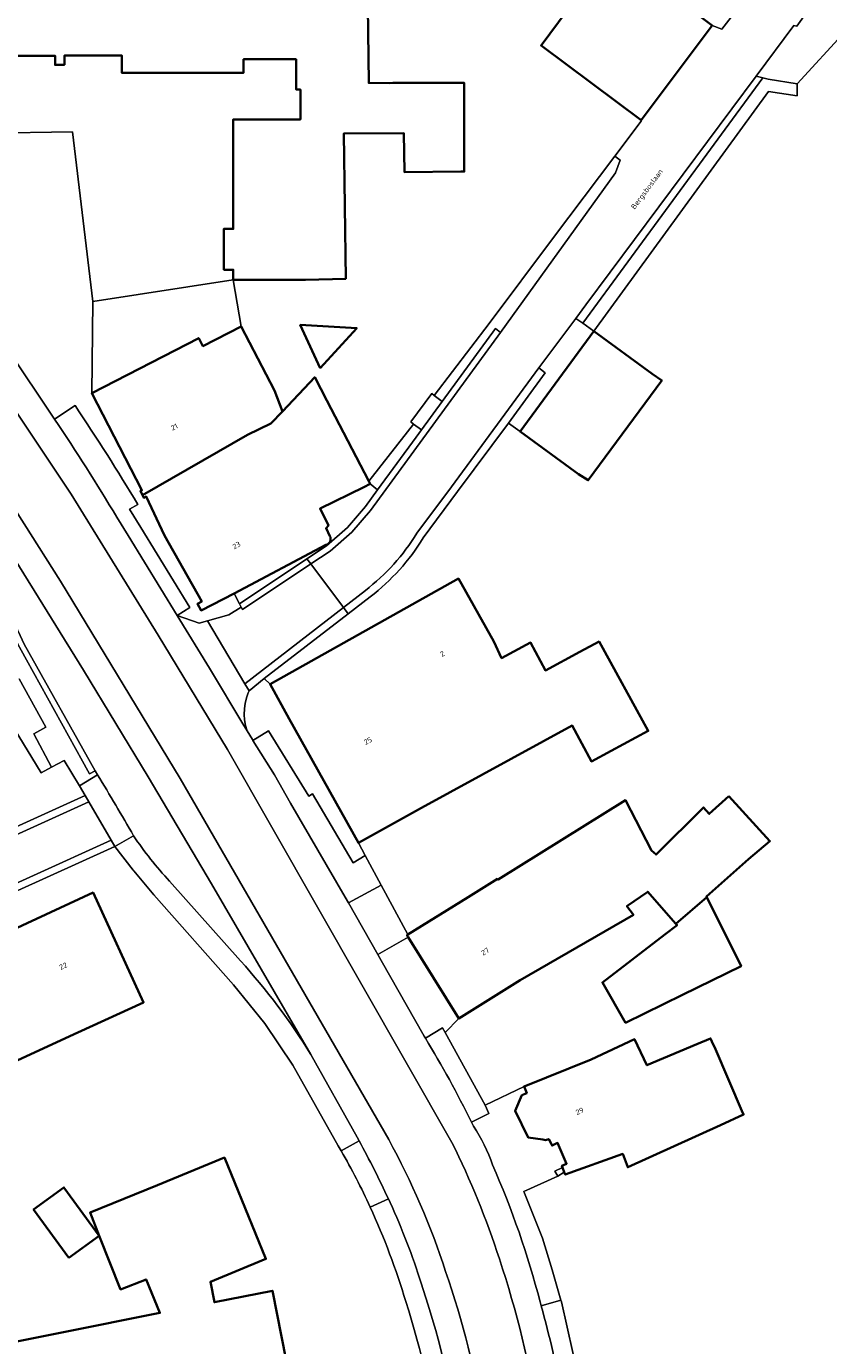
# Model space of a CAD drawing. Header units: metres. Extents: x 201541 to 204988, y 387833 to 394342.
# Tile 169 of 214: x 203579 to 203635, y 391900 to 391991. Entities that reach past the tile are written whole.
import ezdxf
from ezdxf.enums import TextEntityAlignment as Align

# ---------------------------------------------------------------- set-up
doc = ezdxf.new("R2010")
doc.units = ezdxf.units.M
doc.layers.get('Defpoints').update_dxf_attribs({"lineweight": 25})
for name, color, linetype, lineweight in [('B-WE-GR-BEPLANTING_CULTUUR_HEESTERS-GV', 90, 'Continuous', 18), ('B-WE-GR-GROENVOORZIENING-GV', 80, 'Continuous', 18), ('B-WE-IE-TERREINAFSCHEIDING_KUNSTMATIG_HEKWERK-G', 20, 'IE-TERREINAFSCHEIDING-KUNSTMATIG', 18), ('B-WE-IE-TERREINAFSCHEIDING_KUNSTMATIG_MUUR-G', 90, 'IE-TERREINAFSCHEIDING-KUNSTMATIG-DICHT', 18), ('B-WE-OG-BEBOUWING-GV', 7, 'Continuous', 35), ('B-WE-OG-BEBOUWING-T18', 10, 'Continuous', 18), ('B-WE-OG-TERREIN_CULTUURSCHEIDING-GV', 7, 'Continuous', 18), ('B-WE-OG-TERREIN_ERF-GV', 7, 'Continuous', 18), ('B-WE-VH-VERHARDING_ASFALT-GV', 252, 'Continuous', 18), ('B-WE-VH-VERHARDING_BETON-GV', 252, 'Continuous', 18), ('B-WE-VH-VERHARDING_BETONSTRAATSTEEN-GV', 252, 'Continuous', 18), ('B-WE-VH-VERHARDING_HALFVERHARDING_GRIND-GV', 252, 'Continuous', 18), ('B-WE-VH-VERHARDING_OPEN-GV', 252, 'Continuous', 18), ('B-WE-VH-VERHARDING_STRAATBAKSTEEN-GV', 252, 'Continuous', 18), ('B-WE-VH-VERHARDING_TEGEL-GV', 252, 'Continuous', 18)]:
    doc.layers.add(name, color=color, linetype=linetype, lineweight=lineweight)
doc.styles.add('NLCS-ISO-M200-T18', font='NLCS-ISO.ttf', dxfattribs={"height": 0.36})
doc.linetypes.add('IE-TERREINAFSCHEIDING-KUNSTMATIG', pattern='A,4,[82,NLCS.SHX,S=0.75,R=90,X=0,Y=0],4,-2', length=10)
doc.linetypes.add('IE-TERREINAFSCHEIDING-KUNSTMATIG-DICHT', pattern='A,8,-1,[82,NLCS.SHX,S=0.75,R=90,X=0,Y=0],-1', length=10)

msp = doc.modelspace()

# ---------------------------------------------------------------- linework, layer by layer
at = {"layer": 'B-WE-GR-BEPLANTING_CULTUUR_HEESTERS-GV'}
for points in [[(203615.82, 391976.473), (203611.359, 391970.515), (203607.567, 391965.545), (203608.124, 391965.128), (203611.806, 391970.169), (203612.155, 391969.891), (203620.105, 391980.945), (203620.41, 391981.818), (203620.052, 391982.1)], [(203603.656, 391959.01), (203606.32, 391962.658), (203606.681, 391963.153), (203606.131, 391963.556), (203605.716, 391963.023), (203603.046, 391959.604), (203603.146, 391959.421)]]:
    msp.add_lwpolyline(points, close=True, dxfattribs=at)
at = {"layer": 'B-WE-GR-GROENVOORZIENING-GV'}
for points in [[(203576.706, 391983.672), (203582.557, 391983.782), (203583.971, 391972.036), (203593.676, 391973.545), (203593.675, 391974.241), (203593.027, 391974.241), (203593.019, 391977.054), (203593.673, 391977.054), (203593.671, 391979.277), (203593.668, 391984.624), (203598.317, 391984.628), (203598.315, 391986.698), (203598.026, 391986.697), (203598.024, 391988.797), (203594.394, 391988.795), (203594.395, 391987.858), (203587.139, 391987.859), (203585.973, 391987.86), (203585.972, 391989.058), (203583.356, 391989.059), (203582.009, 391989.051), (203582.013, 391988.41), (203581.365, 391988.406), (203581.361, 391989.035), (203578.754, 391989.026)], [(203593.736, 391951.856), (203594.11, 391951.14), (203598.769, 391954.251), (203600.114, 391955.144), (203601.564, 391956.4), (203602.815, 391957.858), (203603.656, 391959.01), (203603.146, 391959.421), (203602.713, 391959.208), (203599.682, 391957.717), (203600.26, 391956.542), (203600.09, 391956.357), (203600.351, 391955.821)], [(203600.086, 391955.209), (203593.736, 391951.856)], [(203570.012, 391950.264), (203571.061, 391942.295), (203572.833, 391941.376), (203577.873, 391943.686), (203578.538, 391942.51), (203580.398, 391939.444), (203581.104, 391939.836), (203579.904, 391942.141), (203580.717, 391942.599), (203578.889, 391945.943)]]:
    msp.add_lwpolyline(points, dxfattribs=at)
for points in [[(203632.66, 391986.263), (203632.654, 391987.084), (203630.647, 391987.405), (203630.271, 391987.501), (203617.843, 391970.531), (203618.608, 391969.995), (203630.665, 391986.574)], [(203616.441, 391912.15), (203615.896, 391911.897), (203616.111, 391911.548), (203616.56, 391911.818)]]:
    msp.add_lwpolyline(points, close=True, dxfattribs=at)
msp.add_lwpolyline([(203600.351, 391955.821, -0.505022), (203600.086, 391955.209)], format="xyb", dxfattribs=at)
at = {"layer": 'B-WE-IE-TERREINAFSCHEIDING_KUNSTMATIG_HEKWERK-G'}
msp.add_lwpolyline([(203593.676, 391973.545), (203594.227, 391970.317)], dxfattribs=at)
at = {"layer": 'B-WE-IE-TERREINAFSCHEIDING_KUNSTMATIG_MUUR-G'}
for points in [[(203615.82, 391976.473), (203620.052, 391982.1)], [(203607.567, 391965.545), (203611.359, 391970.515), (203615.82, 391976.473)], [(203605.716, 391963.023), (203606.131, 391963.556)]]:
    msp.add_lwpolyline(points, dxfattribs=at)
at = {"layer": 'B-WE-OG-BEBOUWING-GV'}
for points in [[(203606.177, 391987.161), (203605.956, 391987.154), (203604.706, 391987.153), (203604.496, 391987.141), (203603.041, 391987.153), (203602.984, 391992.439), (203602.776, 391993.351), (203604.746, 391995.395), (203605.61, 391995.057), (203605.863, 391995.771), (203605.029, 391996.118), (203605.048, 391999.081), (203605.864, 391999.44), (203605.706, 391999.886), (203605.707, 392000), (203605.768, 392007.274), (203601.545, 392007.234), (203601.208, 392007.238), (203601.188, 392008.005), (203599.902, 392007.995), (203599.711, 392007.993), (203599.71, 392007.889), (203599.612, 392007.893)], [(203578.754, 391989.026), (203581.361, 391989.035), (203581.365, 391988.406), (203582.013, 391988.41), (203582.009, 391989.051), (203583.356, 391989.059), (203585.972, 391989.058), (203585.973, 391987.86), (203587.139, 391987.859), (203594.395, 391987.858), (203594.394, 391988.795), (203598.024, 391988.797), (203598.026, 391986.697), (203598.315, 391986.698), (203598.317, 391984.628), (203593.668, 391984.624), (203593.671, 391979.277), (203593.673, 391977.054), (203593.019, 391977.054), (203593.027, 391974.241), (203593.675, 391974.241), (203593.676, 391973.545), (203598.032, 391973.547), (203598.675, 391973.548), (203601.455, 391973.614), (203601.31, 391983.656), (203605.466, 391983.688), (203605.521, 391980.983), (203609.397, 391981.022), (203609.637, 391981.024), (203609.638, 391982.159), (203609.64, 391987.159), (203606.177, 391987.161)], [(203600.351, 391955.821), (203600.09, 391956.357), (203600.26, 391956.542), (203599.682, 391957.717), (203602.713, 391959.208), (203603.146, 391959.421), (203603.046, 391959.604), (203600.151, 391965.187), (203599.313, 391966.802), (203597.092, 391964.441), (203596.282, 391963.611), (203594.662, 391962.813), (203587.4, 391958.647)], [(203587.4, 391958.647), (203587.486, 391958.462), (203587.665, 391958.546), (203588.92, 391955.862), (203591.501, 391951.296), (203591.198, 391951.124), (203591.452, 391950.676), (203593.736, 391951.856), (203600.086, 391955.209)]]:
    msp.add_lwpolyline(points, dxfattribs=at)
for points in [[(203626.787, 391991.124), (203618.151, 391997.574), (203616.75, 391992.154), (203614.951, 391989.753), (203621.881, 391984.577)], [(203597.092, 391964.441), (203596.519, 391965.873), (203594.227, 391970.317), (203591.583, 391968.953), (203591.298, 391969.507), (203583.898, 391965.69), (203587.361, 391958.986), (203587.265, 391958.937), (203587.4, 391958.647), (203594.662, 391962.813), (203596.282, 391963.611)], [(203599.681, 391967.427), (203602.214, 391970.201), (203598.311, 391970.418)], [(203618.608, 391969.995), (203613.517, 391963.054), (203617.549, 391960.098), (203618.209, 391959.683), (203623.292, 391966.58), (203622.64, 391967.039)], [(203611.685, 391948.521), (203609.236, 391952.88), (203596.226, 391945.569), (203597.553, 391943.182), (203602.328, 391934.591), (203606.698, 391937.02), (203617.105, 391942.707), (203618.433, 391940.234), (203619.794, 391940.965), (203622.359, 391942.344), (203618.959, 391948.516), (203617.629, 391947.8), (203615.257, 391946.525), (203614.223, 391948.452), (203612.219, 391947.373)], [(203627.93, 391937.833), (203626.579, 391936.598), (203626.187, 391937.052), (203622.901, 391933.785), (203622.591, 391934.075), (203620.791, 391937.551), (203611.977, 391932.056), (203611.937, 391932.104), (203609.923, 391930.851), (203605.754, 391928.256), (203605.678, 391928.209), (203605.762, 391928.075), (203609.262, 391922.453), (203613.506, 391925.095), (203621.339, 391929.62), (203620.89, 391930.221), (203622.322, 391931.222), (203622.797, 391930.681), (203624.278, 391928.999), (203626.401, 391930.853), (203626.385, 391930.884), (203628.037, 391932.358), (203629.28, 391933.467), (203630.769, 391934.728)], [(203566.676, 391923.123), (203566.766, 391922.928), (203568.412, 391919.387), (203568.783, 391918.589), (203570.073, 391915.811), (203570.169, 391915.605), (203582.941, 391921.48), (203587.483, 391923.569), (203583.988, 391931.166)], [(203626.401, 391930.853), (203624.278, 391928.999), (203624.355, 391928.911), (203623.505, 391928.258), (203619.194, 391924.948), (203620.795, 391922.157), (203624.725, 391924.08), (203628.778, 391926.063)], [(203615.675, 391913.75), (203615.71, 391913.668), (203616.096, 391913.846), (203616.717, 391912.402), (203616.393, 391912.263), (203616.441, 391912.15), (203616.56, 391911.818), (203616.618, 391911.656), (203620.599, 391913.083), (203620.945, 391912.161), (203627.353, 391915.079), (203628.95, 391915.806), (203628.834, 391916.075), (203626.997, 391920.322), (203626.764, 391920.862), (203626.674, 391921.07), (203625.721, 391920.67), (203622.269, 391919.218), (203621.408, 391921.031), (203618.421, 391919.614), (203613.78, 391917.755), (203613.963, 391917.297), (203613.626, 391917.16), (203613.169, 391916.068), (203614.056, 391914.231), (203615.072, 391914.081), (203615.267, 391914.038), (203615.484, 391914.117)], [(203588.444, 391910.937), (203583.783, 391909.029), (203584.416, 391907.43), (203585.886, 391903.719), (203587.653, 391904.411), (203588.605, 391902.091), (203574.907, 391899.344), (203576.564, 391892.851), (203589.349, 391895.372), (203590.778, 391889.271), (203593.991, 391889.905), (203598.896, 391890.873), (203596.379, 391903.619), (203592.376, 391902.829), (203592.096, 391904.25), (203595.94, 391905.824), (203593.071, 391912.831)], [(203582.321, 391905.896), (203584.416, 391907.43), (203581.968, 391910.774), (203579.872, 391909.24)]]:
    msp.add_lwpolyline(points, close=True, dxfattribs=at)
msp.add_lwpolyline([(203600.086, 391955.209, 0.505022), (203600.351, 391955.821)], format="xyb", dxfattribs=at)
at = {"layer": 'B-WE-OG-TERREIN_CULTUURSCHEIDING-GV'}
msp.add_lwpolyline([(203618.048, 391971.805), (203617.355, 391970.873), (203617.843, 391970.531), (203630.271, 391987.501), (203629.808, 391987.62)], close=True, dxfattribs=at)
at = {"layer": 'B-WE-OG-TERREIN_ERF-GV'}
for points in [[(203635.829, 391993.57), (203636.745, 391990.996), (203635.992, 391990.728), (203632.654, 391987.084), (203632.66, 391986.263), (203630.665, 391986.574), (203618.608, 391969.995), (203622.64, 391967.039), (203623.292, 391966.58), (203618.209, 391959.683), (203617.549, 391960.098), (203613.517, 391963.054), (203612.702, 391963.625), (203609.186, 391958.893), (203606.81, 391955.694)], [(203626.787, 391991.124), (203627.454, 391990.875), (203629.547, 391993.587)], [(203602.984, 391992.439), (203603.041, 391987.153), (203604.496, 391987.141), (203604.706, 391987.153), (203605.956, 391987.154), (203606.177, 391987.161), (203609.64, 391987.159), (203609.638, 391982.159), (203609.637, 391981.024), (203609.397, 391981.022), (203605.521, 391980.983), (203605.466, 391983.688), (203601.31, 391983.656), (203601.455, 391973.614), (203598.675, 391973.548), (203598.032, 391973.547), (203593.676, 391973.545), (203594.227, 391970.317), (203596.519, 391965.873), (203597.092, 391964.441), (203599.313, 391966.802), (203600.151, 391965.187), (203603.046, 391959.604), (203605.716, 391963.023), (203606.131, 391963.556), (203605.948, 391963.716), (203607.395, 391965.666), (203607.567, 391965.545), (203611.359, 391970.515), (203615.82, 391976.473), (203620.052, 391982.1), (203621.867, 391984.502), (203621.881, 391984.577), (203614.951, 391989.753), (203616.75, 391992.154)], [(203603.144, 391951.619), (203601.618, 391950.443), (203595.823, 391945.974), (203596.226, 391945.569), (203609.236, 391952.88), (203611.685, 391948.521)], [(203611.685, 391948.521), (203612.219, 391947.373), (203614.223, 391948.452), (203615.257, 391946.525), (203617.629, 391947.8), (203618.959, 391948.516), (203622.359, 391942.344), (203619.794, 391940.965), (203618.433, 391940.234), (203617.105, 391942.707), (203606.698, 391937.02), (203602.328, 391934.591), (203602.802, 391933.715), (203603.901, 391931.682), (203605.754, 391928.256), (203609.923, 391930.851), (203611.937, 391932.104), (203611.977, 391932.056), (203620.791, 391937.551), (203622.591, 391934.075), (203622.901, 391933.785), (203626.187, 391937.052), (203626.579, 391936.598), (203627.93, 391937.833), (203630.769, 391934.728), (203629.28, 391933.467), (203628.037, 391932.358), (203626.385, 391930.884), (203626.401, 391930.853), (203628.778, 391926.063), (203624.725, 391924.08), (203620.795, 391922.157), (203619.194, 391924.948), (203623.505, 391928.258), (203624.355, 391928.911), (203624.278, 391928.999), (203622.797, 391930.681), (203622.322, 391931.222), (203620.89, 391930.221), (203621.339, 391929.62), (203613.506, 391925.095), (203609.262, 391922.453), (203608.331, 391921.479), (203611.088, 391916.458), (203613.78, 391917.755), (203618.421, 391919.614), (203621.408, 391921.031), (203622.269, 391919.218), (203625.721, 391920.67), (203626.674, 391921.07), (203626.764, 391920.862), (203626.997, 391920.322), (203628.834, 391916.075), (203628.95, 391915.806), (203627.353, 391915.079), (203620.945, 391912.161), (203620.599, 391913.083), (203616.618, 391911.656), (203616.56, 391911.818), (203616.111, 391911.548), (203613.768, 391910.488), (203615.042, 391907.263), (203615.73, 391905.066), (203616.319, 391902.969), (203616.353, 391902.85), (203617.545, 391897.593)], [(203551.238, 391923.2), (203571.048, 391932.249), (203571.198, 391932.318), (203583.453, 391937.88), (203583.05, 391938.544), (203581.983, 391940.304), (203581.104, 391939.836), (203580.398, 391939.444), (203578.538, 391942.51)], [(203601.147, 391913.292), (203600.937, 391913.656), (203597.789, 391919.229), (203595.868, 391922.097), (203593.705, 391924.789), (203588.183, 391931.008), (203586.812, 391932.658), (203586.766, 391932.718), (203585.503, 391934.358), (203569.315, 391927.009), (203565.646, 391925.34), (203566.676, 391923.123), (203563.365, 391921.677), (203566.291, 391914.975), (203558.682, 391911.652), (203555.019, 391920.505), (203553.09, 391919.628)]]:
    msp.add_lwpolyline(points, dxfattribs=at)
for points in [[(203602.214, 391970.201), (203599.681, 391967.427), (203598.311, 391970.418)], [(203566.676, 391923.123), (203583.988, 391931.166), (203587.483, 391923.569), (203582.941, 391921.48), (203570.169, 391915.605), (203570.073, 391915.811), (203568.783, 391918.589), (203568.412, 391919.387), (203566.766, 391922.928)], [(203593.991, 391889.905), (203590.778, 391889.271), (203589.349, 391895.372), (203576.564, 391892.851), (203574.907, 391899.344), (203588.605, 391902.091), (203587.653, 391904.411), (203585.886, 391903.719), (203584.416, 391907.43), (203583.783, 391909.029), (203588.444, 391910.937), (203593.071, 391912.831), (203595.94, 391905.824), (203592.096, 391904.25), (203592.376, 391902.829), (203596.379, 391903.619), (203598.896, 391890.873)], [(203584.416, 391907.43), (203582.321, 391905.896), (203579.872, 391909.24), (203581.968, 391910.774)]]:
    msp.add_lwpolyline(points, close=True, dxfattribs=at)
for points in [[(203606.81, 391955.694, -0.091845), (203603.144, 391951.619)], [(203603.139, 391909.411, 0.021841), (203601.147, 391913.292)], [(203605.6, 391902.875, 0.035224), (203603.139, 391909.411)], [(203608.295, 391881.588, 0.094277), (203605.6, 391902.875)]]:
    msp.add_lwpolyline(points, format="xyb", dxfattribs=at)
at = {"layer": 'B-WE-VH-VERHARDING_ASFALT-GV'}
for points in [[(203606.363, 391956.011), (203608.756, 391959.233), (203614.806, 391967.445), (203617.355, 391970.873), (203618.048, 391971.805), (203629.808, 391987.62), (203632.416, 391991.127), (203632.626, 391991.082), (203633.934, 391992.948), (203634.774, 391994.147), (203634.819, 391994.456), (203638.929, 392000), (203651.078, 392016.388), (203654.525, 392021.039), (203657.438, 392025.518), (203657.918, 392026.043), (203660.987, 392030.893), (203660.96, 392030.958), (203661.309, 392031.351)], [(203629.547, 391993.587), (203627.454, 391990.875), (203626.787, 391991.124), (203621.881, 391984.577), (203621.867, 391984.502), (203620.052, 391982.1), (203620.41, 391981.818), (203620.105, 391980.945), (203612.155, 391969.891), (203603.161, 391957.574), (203601.878, 391956.078), (203600.382, 391954.782), (203599.039, 391953.89), (203601.288, 391950.884), (203602.815, 391952.06)], [(203581.334, 391963.891), (203574.813, 391973.619), (203573.228, 391972.556), (203582.485, 391958.706), (203588.495, 391948.962), (203593.283, 391941.055), (203608.79, 391913.874)], [(203608.79, 391913.874), (203593.283, 391941.055), (203588.495, 391948.962), (203582.485, 391958.706), (203573.228, 391972.556), (203570.159, 391970.499), (203576.703, 391960.631), (203581.733, 391952.706), (203590.012, 391939.05), (203604.424, 391914.091)], [(203604.424, 391914.091), (203590.012, 391939.05), (203581.733, 391952.706), (203576.703, 391960.631), (203570.159, 391970.499), (203568.586, 391969.444), (203573.216, 391962.486), (203574.22, 391961.01), (203578.607, 391954.174), (203583.336, 391946.541), (203587.79, 391939.168), (203592.182, 391931.758), (203599.043, 391919.971), (203602.237, 391914.251), (203602.377, 391913.994)], [(203594.629, 391942.353), (203594.405, 391942.716), (203592.026, 391946.679), (203589.79, 391950.329), (203586.407, 391955.867), (203585.624, 391957.126)], [(203606.964, 391921.089), (203606.88, 391921.228), (203603.9, 391926.473), (203603.667, 391926.882), (203601.632, 391930.455), (203601.405, 391930.854), (203597.629, 391937.339), (203596.519, 391939.293), (203595.041, 391941.686), (203595.017, 391941.725), (203595.001, 391941.751), (203594.629, 391942.353)], [(203583.706, 391937.446), (203571.256, 391931.794), (203551.454, 391922.749)], [(203552.871, 391920.077), (203554.812, 391920.96), (203565.439, 391925.795), (203569.108, 391927.464), (203585.25, 391934.792), (203583.706, 391937.446)], [(203610.282, 391915.008), (203610.143, 391915.291)], [(203604.399, 391909.99), (203604.521, 391909.727)], [(203606.666, 391904.138), (203607.126, 391902.688)], [(203614.96, 391902.588), (203614.882, 391902.863)]]:
    msp.add_lwpolyline(points, dxfattribs=at)
for points in [[(203585.624, 391957.126, 0.013299), (203581.334, 391963.891)], [(203602.815, 391952.06, 0.092145), (203606.363, 391956.011)], [(203610.143, 391915.291, 0.021336), (203606.964, 391921.089)], [(203611.597, 391912.334, 0.061536), (203610.282, 391915.008)], [(203602.377, 391913.994, -0.014758), (203604.399, 391909.99)], [(203608.358, 391904.953, 0.04556), (203604.424, 391914.091)], [(203604.424, 391914.091, -0.04556), (203608.358, 391904.953)], [(203612.072, 391905.82, 0.03775), (203608.79, 391913.874)], [(203608.79, 391913.874, -0.03775), (203612.072, 391905.82)], [(203614.882, 391902.863, 0.039625), (203611.597, 391912.334)], [(203604.521, 391909.727, -0.031614), (203606.666, 391904.138)], [(203614.749, 391894.749, 0.042355), (203612.072, 391905.82)], [(203612.072, 391905.82, -0.042355), (203614.749, 391894.749)], [(203611.024, 391894.36, 0.04323), (203608.358, 391904.953)], [(203608.358, 391904.953, -0.04323), (203611.024, 391894.36)], [(203607.126, 391902.688, -0.043948), (203609.318, 391892.86)], [(203616.383, 391896.233, 0.026472), (203614.96, 391902.588)]]:
    msp.add_lwpolyline(points, format="xyb", dxfattribs=at)
at = {"layer": 'B-WE-VH-VERHARDING_BETON-GV'}
msp.add_lwpolyline([(203584.134, 391939.584), (203579.236, 391948.344), (203578.813, 391949.233), (203578.422, 391949.05), (203578.894, 391948.122), (203583.743, 391939.365)], close=True, dxfattribs=at)
at = {"layer": 'B-WE-VH-VERHARDING_BETONSTRAATSTEEN-GV'}
for points in [[(203606.32, 391962.658), (203603.656, 391959.01), (203602.815, 391957.858), (203601.564, 391956.4), (203600.114, 391955.144), (203598.769, 391954.251), (203599.039, 391953.89), (203600.382, 391954.782), (203601.878, 391956.078), (203603.161, 391957.574), (203612.155, 391969.891), (203611.806, 391970.169), (203608.124, 391965.128), (203606.681, 391963.153)], [(203594.481, 391945.604), (203601.288, 391950.884), (203599.039, 391953.89), (203594.32, 391950.73), (203594.234, 391950.898), (203593.376, 391950.378), (203591.894, 391949.95)], [(203598.769, 391954.251), (203594.11, 391951.14), (203594.234, 391950.898), (203594.32, 391950.73), (203599.039, 391953.89)], [(203601.288, 391950.884), (203594.481, 391945.604), (203594.771, 391945.116), (203595.823, 391945.974), (203601.618, 391950.443)], [(203594.405, 391942.716), (203594.629, 391942.353), (203594.526, 391942.722), (203594.46, 391943.1), (203594.433, 391943.482), (203594.444, 391943.865), (203594.468, 391944.081), (203594.494, 391944.245), (203594.583, 391944.618), (203594.708, 391944.98), (203594.771, 391945.116), (203594.481, 391945.604), (203591.894, 391949.95), (203591.31, 391949.782), (203589.79, 391950.329), (203592.026, 391946.679)]]:
    msp.add_lwpolyline(points, close=True, dxfattribs=at)
for points in [[(203606.81, 391955.694), (203609.186, 391958.893), (203612.702, 391963.625), (203615.234, 391967.101), (203614.806, 391967.445), (203608.756, 391959.233), (203606.363, 391956.011)], [(203599.043, 391919.971), (203592.182, 391931.758), (203587.79, 391939.168), (203583.336, 391946.541), (203578.607, 391954.174), (203574.22, 391961.01)], [(203602.815, 391952.06), (203601.288, 391950.884), (203601.618, 391950.443), (203603.144, 391951.619)], [(203578.813, 391949.233), (203579.236, 391948.344), (203584.134, 391939.584), (203584.303, 391939.304)], [(203583.453, 391937.88), (203571.198, 391932.318), (203571.048, 391932.249), (203551.238, 391923.2)], [(203551.454, 391922.749), (203571.256, 391931.794), (203583.706, 391937.446), (203583.453, 391937.88)], [(203553.09, 391919.628), (203555.019, 391920.505), (203565.646, 391925.34), (203569.315, 391927.009), (203585.503, 391934.358), (203585.25, 391934.792), (203569.108, 391927.464), (203565.439, 391925.795), (203554.812, 391920.96), (203552.871, 391920.077)], [(203589.279, 391931.956), (203594.179, 391926.444)]]:
    msp.add_lwpolyline(points, dxfattribs=at)
for points in [[(203606.363, 391956.011, -0.092145), (203602.815, 391952.06)], [(203603.144, 391951.619, 0.091845), (203606.81, 391955.694)], [(203584.303, 391939.304, -0.005043), (203586.786, 391935.096)], [(203586.786, 391935.096, 0.042419), (203589.279, 391931.956)], [(203594.179, 391926.444, -0.044734), (203599.043, 391919.971)]]:
    msp.add_lwpolyline(points, format="xyb", dxfattribs=at)
at = {"layer": 'B-WE-VH-VERHARDING_HALFVERHARDING_GRIND-GV'}
msp.add_lwpolyline([(203613.517, 391963.054), (203618.608, 391969.995), (203617.843, 391970.531), (203617.355, 391970.873), (203614.806, 391967.445), (203615.234, 391967.101), (203612.702, 391963.625)], close=True, dxfattribs=at)
at = {"layer": 'B-WE-VH-VERHARDING_OPEN-GV'}
for points in [[(203633.934, 391992.948), (203632.626, 391991.082), (203632.416, 391991.127), (203629.808, 391987.62), (203630.271, 391987.501), (203630.647, 391987.405), (203632.654, 391987.084), (203635.992, 391990.728), (203634.972, 391993.591), (203634.774, 391994.147)], [(203593.676, 391973.545), (203583.971, 391972.036), (203583.898, 391965.69), (203591.298, 391969.507), (203591.583, 391968.953), (203594.227, 391970.317)], [(203608.124, 391965.128), (203607.567, 391965.545), (203607.395, 391965.666), (203605.948, 391963.716), (203606.131, 391963.556), (203606.681, 391963.153)]]:
    msp.add_lwpolyline(points, close=True, dxfattribs=at)
at = {"layer": 'B-WE-VH-VERHARDING_STRAATBAKSTEEN-GV'}
for points in [[(203587.083, 391957.998), (203586.516, 391957.681), (203587.301, 391956.418), (203590.686, 391950.876), (203589.79, 391950.329), (203591.31, 391949.782), (203591.894, 391949.95), (203593.376, 391950.378), (203594.234, 391950.898), (203594.11, 391951.14), (203593.736, 391951.856), (203591.452, 391950.676), (203591.198, 391951.124), (203591.501, 391951.296), (203588.92, 391955.862), (203587.665, 391958.546), (203587.486, 391958.462), (203587.4, 391958.647), (203587.265, 391958.937), (203587.361, 391958.986), (203583.898, 391965.69), (203583.971, 391972.036), (203582.557, 391983.782), (203576.706, 391983.672)], [(203574.813, 391973.619), (203581.334, 391963.891), (203582.745, 391964.839)], [(203584.303, 391939.304), (203583.05, 391938.544)], [(203583.05, 391938.544), (203583.453, 391937.88), (203583.706, 391937.446), (203585.25, 391934.792), (203585.503, 391934.358), (203586.786, 391935.096)], [(203608.331, 391921.479), (203608.136, 391921.798), (203606.964, 391921.089)], [(203610.143, 391915.291), (203611.342, 391915.883), (203611.088, 391916.458), (203608.331, 391921.479)], [(203602.377, 391913.994), (203601.147, 391913.292)], [(203603.139, 391909.411), (203604.399, 391909.99)], [(203616.353, 391902.85), (203616.319, 391902.969), (203614.96, 391902.588)], [(203616.383, 391896.233), (203617.719, 391896.458), (203617.545, 391897.593), (203616.353, 391902.85)]]:
    msp.add_lwpolyline(points, dxfattribs=at)
for points in [[(203582.745, 391964.839, -0.01336), (203587.083, 391957.998)], [(203586.786, 391935.096, 0.005043), (203584.303, 391939.304)], [(203606.964, 391921.089, -0.021336), (203610.143, 391915.291)], [(203604.399, 391909.99, 0.014758), (203602.377, 391913.994)], [(203601.147, 391913.292, -0.021841), (203603.139, 391909.411)], [(203614.96, 391902.588, -0.026472), (203616.383, 391896.233)]]:
    msp.add_lwpolyline(points, format="xyb", dxfattribs=at)
for points in [[(203596.226, 391945.569), (203595.823, 391945.974), (203594.771, 391945.116), (203594.708, 391944.98), (203594.583, 391944.618), (203594.494, 391944.245), (203594.468, 391944.081), (203594.444, 391943.865), (203594.433, 391943.482), (203594.46, 391943.1), (203594.526, 391942.722), (203594.629, 391942.353), (203595.001, 391941.751), (203595.017, 391941.725), (203595.041, 391941.686), (203596.106, 391942.343), (203598.895, 391937.827), (203599.16, 391937.991), (203601.954, 391933.219), (203602.802, 391933.715), (203602.328, 391934.591), (203597.553, 391943.182)], [(203603.667, 391926.882), (203605.762, 391928.075), (203605.678, 391928.209), (203605.754, 391928.256), (203603.901, 391931.682), (203601.632, 391930.455)]]:
    msp.add_lwpolyline(points, close=True, dxfattribs=at)
at = {"layer": 'B-WE-VH-VERHARDING_TEGEL-GV'}
for points in [[(203582.745, 391964.839), (203581.334, 391963.891)], [(203585.624, 391957.126), (203586.407, 391955.867), (203589.79, 391950.329), (203590.686, 391950.876), (203587.301, 391956.418), (203586.516, 391957.681), (203587.083, 391957.998)], [(203578.889, 391945.943), (203580.717, 391942.599), (203579.904, 391942.141), (203581.104, 391939.836), (203581.983, 391940.304), (203583.05, 391938.544), (203584.303, 391939.304), (203584.134, 391939.584), (203583.743, 391939.365), (203578.894, 391948.122), (203578.422, 391949.05), (203578.813, 391949.233), (203577.587, 391952.519), (203577.278, 391953.411), (203575.856, 391953.179)], [(203586.786, 391935.096), (203585.503, 391934.358), (203586.766, 391932.718), (203586.812, 391932.658), (203588.183, 391931.008), (203593.705, 391924.789), (203595.868, 391922.097), (203597.789, 391919.229), (203600.937, 391913.656), (203601.147, 391913.292), (203602.377, 391913.994), (203602.237, 391914.251), (203599.043, 391919.971)], [(203594.179, 391926.444), (203589.279, 391931.956)], [(203616.441, 391912.15), (203616.393, 391912.263), (203616.717, 391912.402), (203616.096, 391913.846), (203615.71, 391913.668), (203615.675, 391913.75), (203615.484, 391914.117), (203615.267, 391914.038), (203615.072, 391914.081), (203614.056, 391914.231), (203613.169, 391916.068), (203613.626, 391917.16), (203613.963, 391917.297), (203613.78, 391917.755), (203611.088, 391916.458), (203611.342, 391915.883), (203610.143, 391915.291), (203610.282, 391915.008)], [(203614.882, 391902.863), (203614.96, 391902.588), (203616.319, 391902.969), (203615.73, 391905.066), (203615.042, 391907.263), (203613.768, 391910.488), (203616.111, 391911.548), (203615.896, 391911.897), (203616.441, 391912.15)], [(203604.521, 391909.727), (203604.399, 391909.99), (203603.139, 391909.411)], [(203607.126, 391902.688), (203606.666, 391904.138)]]:
    msp.add_lwpolyline(points, dxfattribs=at)
for points in [[(203587.083, 391957.998, 0.01336), (203582.745, 391964.839)], [(203581.334, 391963.891, -0.013299), (203585.624, 391957.126)], [(203589.279, 391931.956, -0.042419), (203586.786, 391935.096)], [(203599.043, 391919.971, 0.044734), (203594.179, 391926.444)], [(203610.282, 391915.008, -0.061536), (203611.597, 391912.334)], [(203611.597, 391912.334, -0.039625), (203614.882, 391902.863)], [(203603.139, 391909.411, -0.035224), (203605.6, 391902.875)], [(203606.666, 391904.138, 0.031614), (203604.521, 391909.727)], [(203605.6, 391902.875, -0.094277), (203608.295, 391881.588)], [(203609.318, 391892.86, 0.043948), (203607.126, 391902.688)]]:
    msp.add_lwpolyline(points, format="xyb", dxfattribs=at)
for points in [[(203596.519, 391939.293), (203597.629, 391937.339), (203601.405, 391930.854), (203601.632, 391930.455), (203603.901, 391931.682), (203602.802, 391933.715), (203601.954, 391933.219), (203599.16, 391937.991), (203598.895, 391937.827), (203596.106, 391942.343), (203595.041, 391941.686)], [(203603.9, 391926.473), (203606.88, 391921.228), (203606.964, 391921.089), (203608.136, 391921.798), (203608.331, 391921.479), (203609.262, 391922.453), (203605.762, 391928.075), (203603.667, 391926.882)]]:
    msp.add_lwpolyline(points, close=True, dxfattribs=at)

# ---------------------------------------------------------------- texts
at = {"layer": 'B-WE-OG-BEBOUWING-T18', "style": 'NLCS-ISO-M200-T18'}
for s, rotation, p in [('21', 27.3, (203589.603, 391963.362)), ('23', 29.4, (203593.9, 391955.18)), ('2', 29.3, (203608.13, 391947.67)), ('25', 29, (203602.979, 391941.654)), ('27', 31.9, (203611.089, 391927.087)), ('22', 24.7, (203581.926, 391926.078)), ('29', 25.7, (203617.622, 391916.045))]:
    msp.add_text(s, height=0.36, rotation=rotation, dxfattribs=at).set_placement(p, align=Align.MIDDLE)
at = {"layer": 'Defpoints', "color": 250, "style": 'NLCS-ISO-M200-T18'}
msp.add_text('Bergsboslaan', height=0.36, rotation=53.3, dxfattribs=at).set_placement((203622.304, 391979.78), align=Align.MIDDLE)

doc.saveas('drawing.dxf')
